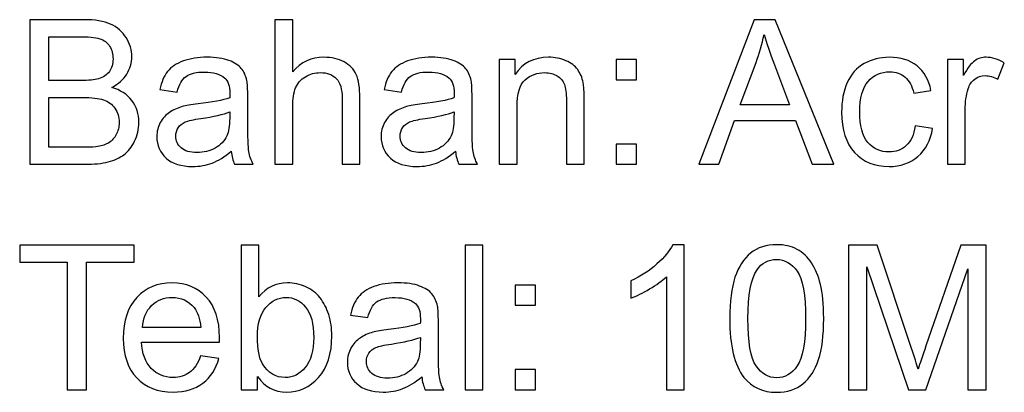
# Model space of a CAD drawing. Header units: millimetres. Extents: x -187 to 724, y -405 to 473.
# Tile 1 of 2: x 308 to 519, y 114 to 193. Entities that reach past the tile are written whole.
import ezdxf

# ---------------------------------------------------------------- set-up
doc = ezdxf.new("R2010")
doc.units = ezdxf.units.MM
doc.header["$MEASUREMENT"] = 0
doc.layers.add('Layer 1', color=7, linetype='Continuous')

msp = doc.modelspace()

# ---------------------------------------------------------------- linework, layer by layer
at = {"layer": 'Layer 1', "color": 250}
for points, knots in [([(310.2287, 162.3615), (310.2287, 162.3615), (310.2287, 193.2527), (310.2287, 193.2527), (310.2287, 193.2527), (321.8201, 193.2527), (321.8201, 193.2527), (324.1786, 193.2527), (326.0698, 192.9435), (327.5007, 192.3179), (328.9245, 191.6923), (330.0391, 190.7287), (330.8444, 189.4272), (331.657, 188.1329), (332.0596, 186.7739), (332.0596, 185.3501), (332.0596, 184.0342), (331.7001, 182.7902), (330.9882, 181.6253), (330.2763, 180.4605), (329.1977, 179.5185), (327.7524, 178.7994), (329.622, 178.2529), (331.0601, 177.3181), (332.0596, 175.995), (333.0663, 174.6791), (333.5697, 173.1188), (333.5697, 171.3211), (333.5697, 169.8686), (333.2605, 168.5239), (332.6493, 167.2799), (332.0381, 166.0359), (331.283, 165.0796), (330.3842, 164.4037), (329.4854, 163.7349), (328.3564, 163.2244), (327.0046, 162.8792), (325.6455, 162.5341), (323.9845, 162.3615), (322.0142, 162.3615), (322.0142, 162.3615), (310.2287, 162.3615), (310.2287, 162.3615)], [0, 0, 0, 0, 0.07142857, 0.07142857, 0.07142857, 0.14285714, 0.14285714, 0.14285714, 0.21428571, 0.21428571, 0.21428571, 0.28571429, 0.28571429, 0.28571429, 0.35714286, 0.35714286, 0.35714286, 0.42857143, 0.42857143, 0.42857143, 0.5, 0.5, 0.5, 0.57142857, 0.57142857, 0.57142857, 0.64285714, 0.64285714, 0.64285714, 0.71428571, 0.71428571, 0.71428571, 0.78571429, 0.78571429, 0.78571429, 0.85714286, 0.85714286, 0.85714286, 0.92857143, 0.92857143, 0.92857143, 1, 1, 1, 1]), ([(362.6991, 162.3615), (362.6991, 162.3615), (362.6991, 193.2527), (362.6991, 193.2527), (362.6991, 193.2527), (366.4958, 193.2527), (366.4958, 193.2527), (366.4958, 193.2527), (366.4958, 182.1359), (366.4958, 182.1359), (368.2575, 184.1996), (370.4794, 185.2279), (373.1687, 185.2279), (374.8154, 185.2279), (376.2464, 184.9043), (377.4688, 184.2499), (378.684, 183.5956), (379.5541, 182.6968), (380.079, 181.5462), (380.6039, 180.3957), (380.8628, 178.7203), (380.8628, 176.5343), (380.8628, 176.5343), (380.8628, 162.3615), (380.8628, 162.3615), (380.8628, 162.3615), (377.0661, 162.3615), (377.0661, 162.3615), (377.0661, 162.3615), (377.0661, 176.52), (377.0661, 176.52), (377.0661, 178.4111), (376.6562, 179.7917), (375.8437, 180.6546), (375.0239, 181.5175), (373.8734, 181.9489), (372.3778, 181.9489), (371.2632, 181.9489), (370.2134, 181.6613), (369.2283, 181.0788), (368.2431, 180.4964), (367.5456, 179.7054), (367.1214, 178.7059), (366.7043, 177.7136), (366.4958, 176.3402), (366.4958, 174.5857), (366.4958, 174.5857), (366.4958, 162.3615), (366.4958, 162.3615), (366.4958, 162.3615), (362.6991, 162.3615), (362.6991, 162.3615)], [0, 0, 0, 0, 0.05882353, 0.05882353, 0.05882353, 0.11764706, 0.11764706, 0.11764706, 0.17647059, 0.17647059, 0.17647059, 0.23529412, 0.23529412, 0.23529412, 0.29411765, 0.29411765, 0.29411765, 0.35294118, 0.35294118, 0.35294118, 0.41176471, 0.41176471, 0.41176471, 0.47058824, 0.47058824, 0.47058824, 0.52941176, 0.52941176, 0.52941176, 0.58823529, 0.58823529, 0.58823529, 0.64705882, 0.64705882, 0.64705882, 0.70588235, 0.70588235, 0.70588235, 0.76470588, 0.76470588, 0.76470588, 0.82352941, 0.82352941, 0.82352941, 0.88235294, 0.88235294, 0.88235294, 0.94117647, 0.94117647, 0.94117647, 1, 1, 1, 1]), ([(453.3665, 162.3615), (453.3665, 162.3615), (465.2167, 193.2527), (465.2167, 193.2527), (465.2167, 193.2527), (469.7109, 193.2527), (469.7109, 193.2527), (469.7109, 193.2527), (482.2874, 162.3615), (482.2874, 162.3615), (482.2874, 162.3615), (477.635, 162.3615), (477.635, 162.3615), (477.635, 162.3615), (474.0613, 171.7238), (474.0613, 171.7238), (474.0613, 171.7238), (461.0533, 171.7238), (461.0533, 171.7238), (461.0533, 171.7238), (457.7025, 162.3615), (457.7025, 162.3615), (457.7025, 162.3615), (453.3665, 162.3615), (453.3665, 162.3615)], [0, 0, 0, 0, 0.125, 0.125, 0.125, 0.25, 0.25, 0.25, 0.375, 0.375, 0.375, 0.5, 0.5, 0.5, 0.625, 0.625, 0.625, 0.75, 0.75, 0.75, 0.875, 0.875, 0.875, 1, 1, 1, 1]), ([(314.3274, 180.2663), (314.3274, 180.2663), (321.0076, 180.2663), (321.0076, 180.2663), (322.8196, 180.2663), (324.1211, 180.3885), (324.9049, 180.6258), (325.9476, 180.935), (326.7313, 181.4528), (327.2563, 182.1718), (327.7812, 182.8909), (328.0472, 183.7897), (328.0472, 184.8755), (328.0472, 185.9038), (327.8027, 186.8098), (327.3066, 187.5864), (326.8176, 188.3702), (326.1129, 188.9095), (325.1997, 189.1971), (324.2865, 189.4848), (322.7189, 189.6286), (320.5042, 189.6286), (320.5042, 189.6286), (314.3274, 189.6286), (314.3274, 189.6286), (314.3274, 189.6286), (314.3274, 180.2663), (314.3274, 180.2663)], [0, 0, 0, 0, 0.11111111, 0.11111111, 0.11111111, 0.22222222, 0.22222222, 0.22222222, 0.33333333, 0.33333333, 0.33333333, 0.44444444, 0.44444444, 0.44444444, 0.55555556, 0.55555556, 0.55555556, 0.66666667, 0.66666667, 0.66666667, 0.77777778, 0.77777778, 0.77777778, 0.88888889, 0.88888889, 0.88888889, 1, 1, 1, 1]), ([(462.2542, 175.0459), (462.2542, 175.0459), (472.7813, 175.0459), (472.7813, 175.0459), (472.7813, 175.0459), (469.5599, 183.61), (469.5599, 183.61), (468.5892, 186.213), (467.8557, 188.363), (467.3452, 190.06), (466.9209, 188.0466), (466.3529, 186.0692), (465.641, 184.1133), (465.641, 184.1133), (462.2542, 175.0459), (462.2542, 175.0459)], [0, 0, 0, 0, 0.2, 0.2, 0.2, 0.4, 0.4, 0.4, 0.6, 0.6, 0.6, 0.8, 0.8, 0.8, 1, 1, 1, 1]), ([(353.3297, 165.1659), (351.9203, 163.965), (350.5612, 163.1237), (349.2597, 162.6276), (347.9582, 162.1314), (346.5632, 161.8869), (345.0676, 161.8869), (342.6084, 161.8869), (340.7172, 162.4837), (339.3941, 163.6846), (338.071, 164.8782), (337.4095, 166.4099), (337.4095, 168.2722), (337.4095, 169.3652), (337.6612, 170.3647), (338.1573, 171.2708), (338.6607, 172.1768), (339.315, 172.8959), (340.1204, 173.4423), (340.9329, 173.9888), (341.8389, 174.4059), (342.8528, 174.6863), (343.6007, 174.8805), (344.7296, 175.0674), (346.2325, 175.2544), (349.2957, 175.6139), (351.5608, 176.0526), (353.0061, 176.5559), (353.0205, 177.0736), (353.0277, 177.4044), (353.0277, 177.541), (353.0277, 179.0798), (352.6681, 180.1656), (351.949, 180.7984), (350.9783, 181.6541), (349.533, 182.0784), (347.6203, 182.0784), (345.8298, 182.0784), (344.5067, 181.762), (343.6582, 181.1364), (342.8025, 180.5108), (342.1769, 179.4034), (341.767, 177.8071), (341.767, 177.8071), (338.0566, 178.3248), (338.0566, 178.3248), (338.3946, 179.914), (338.9483, 181.2011), (339.7249, 182.179), (340.5015, 183.157), (341.6232, 183.9048), (343.0901, 184.4369), (344.5498, 184.9618), (346.254, 185.2279), (348.1811, 185.2279), (350.0939, 185.2279), (351.6542, 185.005), (352.8551, 184.5519), (354.0487, 184.0989), (354.9332, 183.5381), (355.4941, 182.8549), (356.0549, 182.1718), (356.4504, 181.309), (356.6805, 180.2663), (356.8028, 179.6191), (356.8675, 178.4542), (356.8675, 176.7788), (356.8675, 176.7788), (356.8675, 171.7453), (356.8675, 171.7453), (356.8675, 168.2291), (356.9466, 166.0072), (357.1048, 165.0652), (357.2558, 164.1232), (357.5722, 163.2244), (358.0324, 162.3615), (358.0324, 162.3615), (354.0631, 162.3615), (354.0631, 162.3615), (353.682, 163.1597), (353.4375, 164.0945), (353.3297, 165.1659)], [0, 0, 0, 0, 0.03703704, 0.03703704, 0.03703704, 0.07407407, 0.07407407, 0.07407407, 0.11111111, 0.11111111, 0.11111111, 0.14814815, 0.14814815, 0.14814815, 0.18518519, 0.18518519, 0.18518519, 0.22222222, 0.22222222, 0.22222222, 0.25925926, 0.25925926, 0.25925926, 0.2962963, 0.2962963, 0.2962963, 0.33333333, 0.33333333, 0.33333333, 0.37037037, 0.37037037, 0.37037037, 0.40740741, 0.40740741, 0.40740741, 0.44444444, 0.44444444, 0.44444444, 0.48148148, 0.48148148, 0.48148148, 0.51851852, 0.51851852, 0.51851852, 0.55555556, 0.55555556, 0.55555556, 0.59259259, 0.59259259, 0.59259259, 0.62962963, 0.62962963, 0.62962963, 0.66666667, 0.66666667, 0.66666667, 0.7037037, 0.7037037, 0.7037037, 0.74074074, 0.74074074, 0.74074074, 0.77777778, 0.77777778, 0.77777778, 0.81481481, 0.81481481, 0.81481481, 0.85185185, 0.85185185, 0.85185185, 0.88888889, 0.88888889, 0.88888889, 0.92592593, 0.92592593, 0.92592593, 0.96296296, 0.96296296, 0.96296296, 1, 1, 1, 1]), ([(401.3203, 165.1659), (399.9109, 163.965), (398.5518, 163.1237), (397.2503, 162.6276), (395.9488, 162.1314), (394.5538, 161.8869), (393.0582, 161.8869), (390.599, 161.8869), (388.7078, 162.4837), (387.3847, 163.6846), (386.0616, 164.8782), (385.4001, 166.4099), (385.4001, 168.2722), (385.4001, 169.3652), (385.6518, 170.3647), (386.1479, 171.2708), (386.6513, 172.1768), (387.3056, 172.8959), (388.111, 173.4423), (388.9235, 173.9888), (389.8295, 174.4059), (390.8434, 174.6863), (391.5913, 174.8805), (392.7202, 175.0674), (394.2231, 175.2544), (397.2863, 175.6139), (399.5514, 176.0526), (400.9967, 176.5559), (401.0111, 177.0736), (401.0183, 177.4044), (401.0183, 177.541), (401.0183, 179.0798), (400.6587, 180.1656), (399.9396, 180.7984), (398.9689, 181.6541), (397.5236, 182.0784), (395.6109, 182.0784), (393.8204, 182.0784), (392.4973, 181.762), (391.6488, 181.1364), (390.7931, 180.5108), (390.1675, 179.4034), (389.7576, 177.8071), (389.7576, 177.8071), (386.0472, 178.3248), (386.0472, 178.3248), (386.3852, 179.914), (386.9389, 181.2011), (387.7155, 182.179), (388.4921, 183.157), (389.6138, 183.9048), (391.0807, 184.4369), (392.5404, 184.9618), (394.2446, 185.2279), (396.1717, 185.2279), (398.0845, 185.2279), (399.6448, 185.005), (400.8457, 184.5519), (402.0393, 184.0989), (402.9238, 183.5381), (403.4847, 182.8549), (404.0455, 182.1718), (404.441, 181.309), (404.6711, 180.2663), (404.7934, 179.6191), (404.8581, 178.4542), (404.8581, 176.7788), (404.8581, 176.7788), (404.8581, 171.7453), (404.8581, 171.7453), (404.8581, 168.2291), (404.9372, 166.0072), (405.0954, 165.0652), (405.2464, 164.1232), (405.5628, 163.2244), (406.023, 162.3615), (406.023, 162.3615), (402.0537, 162.3615), (402.0537, 162.3615), (401.6726, 163.1597), (401.4281, 164.0945), (401.3203, 165.1659)], [0, 0, 0, 0, 0.03703704, 0.03703704, 0.03703704, 0.07407407, 0.07407407, 0.07407407, 0.11111111, 0.11111111, 0.11111111, 0.14814815, 0.14814815, 0.14814815, 0.18518519, 0.18518519, 0.18518519, 0.22222222, 0.22222222, 0.22222222, 0.25925926, 0.25925926, 0.25925926, 0.2962963, 0.2962963, 0.2962963, 0.33333333, 0.33333333, 0.33333333, 0.37037037, 0.37037037, 0.37037037, 0.40740741, 0.40740741, 0.40740741, 0.44444444, 0.44444444, 0.44444444, 0.48148148, 0.48148148, 0.48148148, 0.51851852, 0.51851852, 0.51851852, 0.55555556, 0.55555556, 0.55555556, 0.59259259, 0.59259259, 0.59259259, 0.62962963, 0.62962963, 0.62962963, 0.66666667, 0.66666667, 0.66666667, 0.7037037, 0.7037037, 0.7037037, 0.74074074, 0.74074074, 0.74074074, 0.77777778, 0.77777778, 0.77777778, 0.81481481, 0.81481481, 0.81481481, 0.85185185, 0.85185185, 0.85185185, 0.88888889, 0.88888889, 0.88888889, 0.92592593, 0.92592593, 0.92592593, 0.96296296, 0.96296296, 0.96296296, 1, 1, 1, 1]), ([(410.6897, 162.3615), (410.6897, 162.3615), (410.6897, 184.7533), (410.6897, 184.7533), (410.6897, 184.7533), (414.0981, 184.7533), (414.0981, 184.7533), (414.0981, 184.7533), (414.0981, 181.575), (414.0981, 181.575), (415.7376, 184.0126), (418.1105, 185.2279), (421.2097, 185.2279), (422.5615, 185.2279), (423.7983, 184.9834), (424.9273, 184.5016), (426.0562, 184.0198), (426.9047, 183.3799), (427.4656, 182.5961), (428.0264, 181.8123), (428.4219, 180.8775), (428.6448, 179.7989), (428.7815, 179.0942), (428.8534, 177.8646), (428.8534, 176.1101), (428.8534, 176.1101), (428.8534, 162.3615), (428.8534, 162.3615), (428.8534, 162.3615), (425.0567, 162.3615), (425.0567, 162.3615), (425.0567, 162.3615), (425.0567, 175.9663), (425.0567, 175.9663), (425.0567, 177.5123), (424.9129, 178.67), (424.6181, 179.4322), (424.3232, 180.1944), (423.7983, 180.8056), (423.0505, 181.2658), (422.3027, 181.7188), (421.4182, 181.9489), (420.4115, 181.9489), (418.8008, 181.9489), (417.413, 181.4384), (416.2409, 180.4101), (415.0688, 179.389), (414.4864, 177.4404), (414.4864, 174.5785), (414.4864, 174.5785), (414.4864, 162.3615), (414.4864, 162.3615), (414.4864, 162.3615), (410.6897, 162.3615), (410.6897, 162.3615)], [0, 0, 0, 0, 0.05555556, 0.05555556, 0.05555556, 0.11111111, 0.11111111, 0.11111111, 0.16666667, 0.16666667, 0.16666667, 0.22222222, 0.22222222, 0.22222222, 0.27777778, 0.27777778, 0.27777778, 0.33333333, 0.33333333, 0.33333333, 0.38888889, 0.38888889, 0.38888889, 0.44444444, 0.44444444, 0.44444444, 0.5, 0.5, 0.5, 0.55555556, 0.55555556, 0.55555556, 0.61111111, 0.61111111, 0.61111111, 0.66666667, 0.66666667, 0.66666667, 0.72222222, 0.72222222, 0.72222222, 0.77777778, 0.77777778, 0.77777778, 0.83333333, 0.83333333, 0.83333333, 0.88888889, 0.88888889, 0.88888889, 0.94444444, 0.94444444, 0.94444444, 1, 1, 1, 1]), ([(435.7205, 180.4389), (435.7205, 180.4389), (435.7205, 184.7533), (435.7205, 184.7533), (435.7205, 184.7533), (440.0349, 184.7533), (440.0349, 184.7533), (440.0349, 184.7533), (440.0349, 180.4389), (440.0349, 180.4389), (440.0349, 180.4389), (435.7205, 180.4389), (435.7205, 180.4389)], [0, 0, 0, 0, 0.25, 0.25, 0.25, 0.5, 0.5, 0.5, 0.75, 0.75, 0.75, 1, 1, 1, 1]), ([(499.6817, 170.5589), (499.6817, 170.5589), (503.3921, 170.0411), (503.3921, 170.0411), (502.9822, 167.4885), (501.9467, 165.4966), (500.2713, 164.0513), (498.5959, 162.606), (496.5321, 161.8869), (494.0945, 161.8869), (491.0385, 161.8869), (488.5792, 162.8864), (486.724, 164.8854), (484.8617, 166.8844), (483.9341, 169.7463), (483.9341, 173.4711), (483.9341, 175.8872), (484.3367, 177.994), (485.1349, 179.8061), (485.9331, 181.611), (487.1483, 182.97), (488.7878, 183.8688), (490.4201, 184.7749), (492.1962, 185.2279), (494.1233, 185.2279), (496.5465, 185.2279), (498.5383, 184.6167), (500.0771, 183.3871), (501.6231, 182.1575), (502.6155, 180.4101), (503.0469, 178.1522), (503.0469, 178.1522), (499.3797, 177.5914), (499.3797, 177.5914), (499.0273, 179.0942), (498.4089, 180.2232), (497.5101, 180.9854), (496.6184, 181.7404), (495.5398, 182.1215), (494.2743, 182.1215), (492.3615, 182.1215), (490.8084, 181.4384), (489.6075, 180.0722), (488.4139, 178.6987), (487.817, 176.5415), (487.817, 173.579), (487.817, 170.5733), (488.3923, 168.3945), (489.5428, 167.0354), (490.7005, 165.6764), (492.2033, 164.9933), (494.0514, 164.9933), (495.547, 164.9933), (496.791, 165.4463), (497.7833, 166.3595), (498.7828, 167.2655), (499.4156, 168.6677), (499.6817, 170.5589)], [0, 0, 0, 0, 0.05263158, 0.05263158, 0.05263158, 0.10526316, 0.10526316, 0.10526316, 0.15789474, 0.15789474, 0.15789474, 0.21052632, 0.21052632, 0.21052632, 0.26315789, 0.26315789, 0.26315789, 0.31578947, 0.31578947, 0.31578947, 0.36842105, 0.36842105, 0.36842105, 0.42105263, 0.42105263, 0.42105263, 0.47368421, 0.47368421, 0.47368421, 0.52631579, 0.52631579, 0.52631579, 0.57894737, 0.57894737, 0.57894737, 0.63157895, 0.63157895, 0.63157895, 0.68421053, 0.68421053, 0.68421053, 0.73684211, 0.73684211, 0.73684211, 0.78947368, 0.78947368, 0.78947368, 0.84210526, 0.84210526, 0.84210526, 0.89473684, 0.89473684, 0.89473684, 0.94736842, 0.94736842, 0.94736842, 1, 1, 1, 1]), ([(506.5848, 162.3615), (506.5848, 162.3615), (506.5848, 184.7533), (506.5848, 184.7533), (506.5848, 184.7533), (509.9932, 184.7533), (509.9932, 184.7533), (509.9932, 184.7533), (509.9932, 181.3233), (509.9932, 181.3233), (510.8632, 182.9125), (511.6686, 183.9623), (512.4092, 184.4657), (513.1499, 184.9762), (513.9624, 185.2279), (514.8469, 185.2279), (516.1268, 185.2279), (517.4283, 184.8252), (518.7514, 184.027), (518.7514, 184.027), (517.3996, 180.5252), (517.3996, 180.5252), (516.4791, 181.0429), (515.5587, 181.3018), (514.6383, 181.3018), (513.8114, 181.3018), (513.0708, 181.0501), (512.4164, 180.5539), (511.7621, 180.0578), (511.2947, 179.3675), (511.0142, 178.483), (510.59, 177.1384), (510.3814, 175.6643), (510.3814, 174.0607), (510.3814, 174.0607), (510.3814, 162.3615), (510.3814, 162.3615), (510.3814, 162.3615), (506.5848, 162.3615), (506.5848, 162.3615)], [0, 0, 0, 0, 0.07692308, 0.07692308, 0.07692308, 0.15384615, 0.15384615, 0.15384615, 0.23076923, 0.23076923, 0.23076923, 0.30769231, 0.30769231, 0.30769231, 0.38461538, 0.38461538, 0.38461538, 0.46153846, 0.46153846, 0.46153846, 0.53846154, 0.53846154, 0.53846154, 0.61538462, 0.61538462, 0.61538462, 0.69230769, 0.69230769, 0.69230769, 0.76923077, 0.76923077, 0.76923077, 0.84615385, 0.84615385, 0.84615385, 0.92307692, 0.92307692, 0.92307692, 1, 1, 1, 1]), ([(314.3274, 165.9856), (314.3274, 165.9856), (322.0214, 165.9856), (322.0214, 165.9856), (323.3445, 165.9856), (324.2721, 166.0359), (324.8114, 166.1366), (325.7462, 166.302), (326.5372, 166.5824), (327.17, 166.9779), (327.8027, 167.3734), (328.3205, 167.9487), (328.7303, 168.7037), (329.1402, 169.4587), (329.3416, 170.3288), (329.3416, 171.3139), (329.3416, 172.4716), (329.0467, 173.4711), (328.4499, 174.3268), (327.8603, 175.1825), (327.0405, 175.7793), (325.9907, 176.1245), (324.948, 176.4696), (323.438, 176.6422), (321.4749, 176.6422), (321.4749, 176.6422), (314.3274, 176.6422), (314.3274, 176.6422), (314.3274, 176.6422), (314.3274, 165.9856), (314.3274, 165.9856)], [0, 0, 0, 0, 0.1, 0.1, 0.1, 0.2, 0.2, 0.2, 0.3, 0.3, 0.3, 0.4, 0.4, 0.4, 0.5, 0.5, 0.5, 0.6, 0.6, 0.6, 0.7, 0.7, 0.7, 0.8, 0.8, 0.8, 0.9, 0.9, 0.9, 1, 1, 1, 1]), ([(353.0277, 173.579), (351.647, 173.0181), (349.5761, 172.5435), (346.8149, 172.1552), (345.2473, 171.9323), (344.14, 171.6806), (343.4928, 171.4002), (342.8456, 171.1198), (342.3495, 170.7099), (341.9971, 170.1778), (341.6448, 169.6385), (341.465, 169.0416), (341.465, 168.3801), (341.465, 167.3806), (341.8461, 166.5393), (342.6155, 165.8706), (343.3849, 165.2018), (344.5067, 164.8639), (345.9808, 164.8639), (347.4405, 164.8639), (348.742, 165.1802), (349.8853, 165.8202), (351.0215, 166.453), (351.8628, 167.3231), (352.3949, 168.4232), (352.8047, 169.2789), (353.0061, 170.5373), (353.0061, 172.1984), (353.0061, 172.1984), (353.0277, 173.579), (353.0277, 173.579)], [0, 0, 0, 0, 0.1, 0.1, 0.1, 0.2, 0.2, 0.2, 0.3, 0.3, 0.3, 0.4, 0.4, 0.4, 0.5, 0.5, 0.5, 0.6, 0.6, 0.6, 0.7, 0.7, 0.7, 0.8, 0.8, 0.8, 0.9, 0.9, 0.9, 1, 1, 1, 1]), ([(401.0183, 173.579), (399.6376, 173.0181), (397.5667, 172.5435), (394.8055, 172.1552), (393.2379, 171.9323), (392.1306, 171.6806), (391.4834, 171.4002), (390.8362, 171.1198), (390.3401, 170.7099), (389.9877, 170.1778), (389.6354, 169.6385), (389.4556, 169.0416), (389.4556, 168.3801), (389.4556, 167.3806), (389.8367, 166.5393), (390.6061, 165.8706), (391.3755, 165.2018), (392.4973, 164.8639), (393.9714, 164.8639), (395.4311, 164.8639), (396.7326, 165.1802), (397.8759, 165.8202), (399.0121, 166.453), (399.8534, 167.3231), (400.3855, 168.4232), (400.7953, 169.2789), (400.9967, 170.5373), (400.9967, 172.1984), (400.9967, 172.1984), (401.0183, 173.579), (401.0183, 173.579)], [0, 0, 0, 0, 0.1, 0.1, 0.1, 0.2, 0.2, 0.2, 0.3, 0.3, 0.3, 0.4, 0.4, 0.4, 0.5, 0.5, 0.5, 0.6, 0.6, 0.6, 0.7, 0.7, 0.7, 0.8, 0.8, 0.8, 0.9, 0.9, 0.9, 1, 1, 1, 1]), ([(435.7205, 162.3615), (435.7205, 162.3615), (435.7205, 166.6759), (435.7205, 166.6759), (435.7205, 166.6759), (440.0349, 166.6759), (440.0349, 166.6759), (440.0349, 166.6759), (440.0349, 162.3615), (440.0349, 162.3615), (440.0349, 162.3615), (435.7205, 162.3615), (435.7205, 162.3615)], [0, 0, 0, 0, 0.25, 0.25, 0.25, 0.5, 0.5, 0.5, 0.75, 0.75, 0.75, 1, 1, 1, 1]), ([(318.2535, 114.1623), (318.2535, 114.1623), (318.2535, 141.4294), (318.2535, 141.4294), (318.2535, 141.4294), (308.0715, 141.4294), (308.0715, 141.4294), (308.0715, 141.4294), (308.0715, 145.0535), (308.0715, 145.0535), (308.0715, 145.0535), (332.5342, 145.0535), (332.5342, 145.0535), (332.5342, 145.0535), (332.5342, 141.4294), (332.5342, 141.4294), (332.5342, 141.4294), (322.3522, 141.4294), (322.3522, 141.4294), (322.3522, 141.4294), (322.3522, 114.1623), (322.3522, 114.1623), (322.3522, 114.1623), (318.2535, 114.1623), (318.2535, 114.1623)], [0, 0, 0, 0, 0.125, 0.125, 0.125, 0.25, 0.25, 0.25, 0.375, 0.375, 0.375, 0.5, 0.5, 0.5, 0.625, 0.625, 0.625, 0.75, 0.75, 0.75, 0.875, 0.875, 0.875, 1, 1, 1, 1]), ([(358.9888, 114.1623), (358.9888, 114.1623), (355.451, 114.1623), (355.451, 114.1623), (355.451, 114.1623), (355.451, 145.0535), (355.451, 145.0535), (355.451, 145.0535), (359.2476, 145.0535), (359.2476, 145.0535), (359.2476, 145.0535), (359.2476, 134.0302), (359.2476, 134.0302), (360.8512, 136.0292), (362.8933, 137.0287), (365.3813, 137.0287), (366.7547, 137.0287), (368.0634, 136.7554), (369.293, 136.2017), (370.5226, 135.6481), (371.5293, 134.8643), (372.3275, 133.8648), (373.1185, 132.8581), (373.7441, 131.65), (374.1899, 130.2335), (374.6429, 128.8241), (374.8658, 127.3069), (374.8658, 125.6962), (374.8658, 121.8707), (373.9166, 118.9082), (372.0255, 116.8229), (370.1272, 114.7304), (367.8549, 113.6877), (365.2015, 113.6877), (362.5626, 113.6877), (360.4916, 114.7879), (358.9888, 116.981), (358.9888, 116.981), (358.9888, 114.1623), (358.9888, 114.1623)], [0, 0, 0, 0, 0.07692308, 0.07692308, 0.07692308, 0.15384615, 0.15384615, 0.15384615, 0.23076923, 0.23076923, 0.23076923, 0.30769231, 0.30769231, 0.30769231, 0.38461538, 0.38461538, 0.38461538, 0.46153846, 0.46153846, 0.46153846, 0.53846154, 0.53846154, 0.53846154, 0.61538462, 0.61538462, 0.61538462, 0.69230769, 0.69230769, 0.69230769, 0.76923077, 0.76923077, 0.76923077, 0.84615385, 0.84615385, 0.84615385, 0.92307692, 0.92307692, 0.92307692, 1, 1, 1, 1]), ([(403.3984, 114.1623), (403.3984, 114.1623), (403.3984, 145.0535), (403.3984, 145.0535), (403.3984, 145.0535), (407.1951, 145.0535), (407.1951, 145.0535), (407.1951, 145.0535), (407.1951, 114.1623), (407.1951, 114.1623), (407.1951, 114.1623), (403.3984, 114.1623), (403.3984, 114.1623)], [0, 0, 0, 0, 0.25, 0.25, 0.25, 0.5, 0.5, 0.5, 0.75, 0.75, 0.75, 1, 1, 1, 1]), ([(450.2458, 114.1623), (450.2458, 114.1623), (446.4491, 114.1623), (446.4491, 114.1623), (446.4491, 114.1623), (446.4491, 138.3374), (446.4491, 138.3374), (445.5359, 137.4601), (444.3351, 136.59), (442.8538, 135.72), (441.3725, 134.8499), (440.035, 134.1955), (438.8558, 133.7641), (438.8558, 133.7641), (438.8558, 137.4314), (438.8558, 137.4314), (440.977, 138.4237), (442.8322, 139.6317), (444.4214, 141.0555), (446.0105, 142.472), (447.1394, 143.8454), (447.801, 145.1829), (447.801, 145.1829), (450.2458, 145.1829), (450.2458, 145.1829), (450.2458, 145.1829), (450.2458, 114.1623), (450.2458, 114.1623)], [0, 0, 0, 0, 0.11111111, 0.11111111, 0.11111111, 0.22222222, 0.22222222, 0.22222222, 0.33333333, 0.33333333, 0.33333333, 0.44444444, 0.44444444, 0.44444444, 0.55555556, 0.55555556, 0.55555556, 0.66666667, 0.66666667, 0.66666667, 0.77777778, 0.77777778, 0.77777778, 0.88888889, 0.88888889, 0.88888889, 1, 1, 1, 1]), ([(460.0036, 129.4065), (460.0036, 133.0522), (460.3775, 136.0004), (461.1253, 138.2295), (461.8803, 140.4658), (462.9949, 142.1844), (464.4762, 143.3852), (465.9502, 144.5861), (467.8126, 145.1829), (470.0561, 145.1829), (471.71, 145.1829), (473.1625, 144.8521), (474.4209, 144.1834), (475.6721, 143.5147), (476.7075, 142.5511), (477.5129, 141.2927), (478.3182, 140.0416), (478.951, 138.51), (479.4112, 136.7051), (479.8786, 134.9002), (480.1087, 132.4626), (480.1087, 129.4065), (480.1087, 125.7824), (479.7348, 122.8486), (478.9941, 120.6195), (478.2535, 118.3832), (477.139, 116.6647), (475.6577, 115.4566), (474.1836, 114.2486), (472.314, 113.6446), (470.0561, 113.6446), (467.0864, 113.6446), (464.7494, 114.7016), (463.0524, 116.8229), (461.0174, 119.4115), (460.0036, 123.6037), (460.0036, 129.4065)], [0, 0, 0, 0, 0.08333333, 0.08333333, 0.08333333, 0.16666667, 0.16666667, 0.16666667, 0.25, 0.25, 0.25, 0.33333333, 0.33333333, 0.33333333, 0.41666667, 0.41666667, 0.41666667, 0.5, 0.5, 0.5, 0.58333333, 0.58333333, 0.58333333, 0.66666667, 0.66666667, 0.66666667, 0.75, 0.75, 0.75, 0.83333333, 0.83333333, 0.83333333, 0.91666667, 0.91666667, 0.91666667, 1, 1, 1, 1]), ([(485.4226, 114.1623), (485.4226, 114.1623), (485.4226, 145.0535), (485.4226, 145.0535), (485.4226, 145.0535), (491.5491, 145.0535), (491.5491, 145.0535), (491.5491, 145.0535), (498.8548, 123.1866), (498.8548, 123.1866), (499.5307, 121.1516), (500.0197, 119.6272), (500.3289, 118.6133), (500.6812, 119.7351), (501.2349, 121.3889), (501.9828, 123.5677), (501.9828, 123.5677), (509.4179, 145.0535), (509.4179, 145.0535), (509.4179, 145.0535), (514.89, 145.0535), (514.89, 145.0535), (514.89, 145.0535), (514.89, 114.1623), (514.89, 114.1623), (514.89, 114.1623), (510.9639, 114.1623), (510.9639, 114.1623), (510.9639, 114.1623), (510.9639, 140.0056), (510.9639, 140.0056), (510.9639, 140.0056), (501.9468, 114.1623), (501.9468, 114.1623), (501.9468, 114.1623), (498.2652, 114.1623), (498.2652, 114.1623), (498.2652, 114.1623), (489.3487, 140.4802), (489.3487, 140.4802), (489.3487, 140.4802), (489.3487, 114.1623), (489.3487, 114.1623), (489.3487, 114.1623), (485.4226, 114.1623), (485.4226, 114.1623)], [0, 0, 0, 0, 0.06666667, 0.06666667, 0.06666667, 0.13333333, 0.13333333, 0.13333333, 0.2, 0.2, 0.2, 0.26666667, 0.26666667, 0.26666667, 0.33333333, 0.33333333, 0.33333333, 0.4, 0.4, 0.4, 0.46666667, 0.46666667, 0.46666667, 0.53333333, 0.53333333, 0.53333333, 0.6, 0.6, 0.6, 0.66666667, 0.66666667, 0.66666667, 0.73333333, 0.73333333, 0.73333333, 0.8, 0.8, 0.8, 0.86666667, 0.86666667, 0.86666667, 0.93333333, 0.93333333, 0.93333333, 1, 1, 1, 1]), ([(463.8865, 129.3922), (463.8865, 124.3084), (464.4762, 120.9287), (465.6626, 119.2605), (466.8491, 117.5851), (468.316, 116.7509), (470.0561, 116.7509), (471.7963, 116.7509), (473.2632, 117.5923), (474.4496, 119.2677), (475.6361, 120.9503), (476.2257, 124.3227), (476.2257, 129.3922), (476.2257, 134.476), (475.6361, 137.8556), (474.4496, 139.5238), (473.2704, 141.1993), (471.7891, 142.0334), (470.013, 142.0334), (468.2728, 142.0334), (466.8778, 141.2927), (465.8352, 139.8187), (464.5337, 137.9419), (463.8865, 134.4616), (463.8865, 129.3922)], [0, 0, 0, 0, 0.125, 0.125, 0.125, 0.25, 0.25, 0.25, 0.375, 0.375, 0.375, 0.5, 0.5, 0.5, 0.625, 0.625, 0.625, 0.75, 0.75, 0.75, 0.875, 0.875, 0.875, 1, 1, 1, 1]), ([(346.7718, 121.4105), (346.7718, 121.4105), (350.6979, 120.8928), (350.6979, 120.8928), (350.0867, 118.6133), (348.9434, 116.8372), (347.2752, 115.5789), (345.6069, 114.3205), (343.4785, 113.6877), (340.8827, 113.6877), (337.6181, 113.6877), (335.0294, 114.6944), (333.1167, 116.7078), (331.204, 118.714), (330.2476, 121.5399), (330.2476, 125.1712), (330.2476, 128.9248), (331.2112, 131.8442), (333.1455, 133.9151), (335.0798, 135.9932), (337.5893, 137.0287), (340.6741, 137.0287), (343.6583, 137.0287), (346.0959, 136.0148), (347.987, 133.9798), (349.8782, 131.9449), (350.8274, 129.083), (350.8274, 125.3941), (350.8274, 125.1712), (350.8202, 124.8333), (350.8058, 124.3875), (350.8058, 124.3875), (334.1306, 124.3875), (334.1306, 124.3875), (334.2744, 121.9354), (334.9647, 120.0515), (336.2159, 118.75), (337.4599, 117.4484), (339.0203, 116.7941), (340.8827, 116.7941), (342.2705, 116.7941), (343.4569, 117.1608), (344.4349, 117.8943), (345.42, 118.6277), (346.1966, 119.7998), (346.7718, 121.4105)], [0, 0, 0, 0, 0.06666667, 0.06666667, 0.06666667, 0.13333333, 0.13333333, 0.13333333, 0.2, 0.2, 0.2, 0.26666667, 0.26666667, 0.26666667, 0.33333333, 0.33333333, 0.33333333, 0.4, 0.4, 0.4, 0.46666667, 0.46666667, 0.46666667, 0.53333333, 0.53333333, 0.53333333, 0.6, 0.6, 0.6, 0.66666667, 0.66666667, 0.66666667, 0.73333333, 0.73333333, 0.73333333, 0.8, 0.8, 0.8, 0.86666667, 0.86666667, 0.86666667, 0.93333333, 0.93333333, 0.93333333, 1, 1, 1, 1]), ([(394.1153, 116.9667), (392.7059, 115.7658), (391.3468, 114.9245), (390.0453, 114.4284), (388.7438, 113.9322), (387.3488, 113.6877), (385.8532, 113.6877), (383.394, 113.6877), (381.5028, 114.2845), (380.1797, 115.4854), (378.8566, 116.679), (378.1951, 118.2107), (378.1951, 120.073), (378.1951, 121.166), (378.4468, 122.1655), (378.9429, 123.0716), (379.4463, 123.9776), (380.1006, 124.6967), (380.906, 125.2431), (381.7185, 125.7896), (382.6245, 126.2067), (383.6384, 126.4871), (384.3863, 126.6813), (385.5152, 126.8682), (387.0181, 127.0552), (390.0813, 127.4147), (392.3464, 127.8534), (393.7917, 128.3567), (393.8061, 128.8744), (393.8133, 129.2052), (393.8133, 129.3418), (393.8133, 130.8806), (393.4537, 131.9664), (392.7346, 132.5992), (391.7639, 133.4549), (390.3186, 133.8792), (388.4059, 133.8792), (386.6154, 133.8792), (385.2923, 133.5628), (384.4438, 132.9372), (383.5881, 132.3116), (382.9625, 131.2042), (382.5526, 129.6079), (382.5526, 129.6079), (378.8422, 130.1256), (378.8422, 130.1256), (379.1802, 131.7148), (379.7339, 133.0019), (380.5105, 133.9798), (381.2871, 134.9578), (382.4088, 135.7056), (383.8757, 136.2377), (385.3354, 136.7626), (387.0396, 137.0287), (388.9667, 137.0287), (390.8795, 137.0287), (392.4398, 136.8058), (393.6407, 136.3527), (394.8343, 135.8997), (395.7188, 135.3389), (396.2797, 134.6557), (396.8405, 133.9726), (397.236, 133.1098), (397.4661, 132.0671), (397.5884, 131.4199), (397.6531, 130.255), (397.6531, 128.5796), (397.6531, 128.5796), (397.6531, 123.5461), (397.6531, 123.5461), (397.6531, 120.0299), (397.7322, 117.808), (397.8904, 116.866), (398.0414, 115.924), (398.3578, 115.0252), (398.818, 114.1623), (398.818, 114.1623), (394.8487, 114.1623), (394.8487, 114.1623), (394.4676, 114.9605), (394.2231, 115.8953), (394.1153, 116.9667)], [0, 0, 0, 0, 0.03703704, 0.03703704, 0.03703704, 0.07407407, 0.07407407, 0.07407407, 0.11111111, 0.11111111, 0.11111111, 0.14814815, 0.14814815, 0.14814815, 0.18518519, 0.18518519, 0.18518519, 0.22222222, 0.22222222, 0.22222222, 0.25925926, 0.25925926, 0.25925926, 0.2962963, 0.2962963, 0.2962963, 0.33333333, 0.33333333, 0.33333333, 0.37037037, 0.37037037, 0.37037037, 0.40740741, 0.40740741, 0.40740741, 0.44444444, 0.44444444, 0.44444444, 0.48148148, 0.48148148, 0.48148148, 0.51851852, 0.51851852, 0.51851852, 0.55555556, 0.55555556, 0.55555556, 0.59259259, 0.59259259, 0.59259259, 0.62962963, 0.62962963, 0.62962963, 0.66666667, 0.66666667, 0.66666667, 0.7037037, 0.7037037, 0.7037037, 0.74074074, 0.74074074, 0.74074074, 0.77777778, 0.77777778, 0.77777778, 0.81481481, 0.81481481, 0.81481481, 0.85185185, 0.85185185, 0.85185185, 0.88888889, 0.88888889, 0.88888889, 0.92592593, 0.92592593, 0.92592593, 0.96296296, 0.96296296, 0.96296296, 1, 1, 1, 1]), ([(414.1054, 132.2397), (414.1054, 132.2397), (414.1054, 136.5541), (414.1054, 136.5541), (414.1054, 136.5541), (418.4198, 136.5541), (418.4198, 136.5541), (418.4198, 136.5541), (418.4198, 132.2397), (418.4198, 132.2397), (418.4198, 132.2397), (414.1054, 132.2397), (414.1054, 132.2397)], [0, 0, 0, 0, 0.25, 0.25, 0.25, 0.5, 0.5, 0.5, 0.75, 0.75, 0.75, 1, 1, 1, 1]), ([(334.3463, 127.4938), (334.3463, 127.4938), (346.815, 127.4938), (346.815, 127.4938), (346.6496, 129.3778), (346.1678, 130.7872), (345.384, 131.7291), (344.1832, 133.1888), (342.6156, 133.9223), (340.6957, 133.9223), (338.9555, 133.9223), (337.4958, 133.3399), (336.3094, 132.175), (335.1301, 131.0101), (334.4758, 129.4497), (334.3463, 127.4938)], [0, 0, 0, 0, 0.2, 0.2, 0.2, 0.4, 0.4, 0.4, 0.6, 0.6, 0.6, 0.8, 0.8, 0.8, 1, 1, 1, 1]), ([(358.9456, 125.5236), (358.9456, 122.8486), (359.3124, 120.9144), (360.0386, 119.7207), (361.2323, 117.772), (362.843, 116.7941), (364.878, 116.7941), (366.539, 116.7941), (367.9699, 117.5132), (369.1708, 118.9513), (370.3788, 120.3894), (370.9828, 122.5323), (370.9828, 125.3798), (370.9828, 128.2992), (370.4076, 130.4492), (369.2499, 131.837), (368.0922, 133.2248), (366.69, 133.9223), (365.0505, 133.9223), (363.3895, 133.9223), (361.9585, 133.2032), (360.7577, 131.7651), (359.5497, 130.327), (358.9456, 128.2488), (358.9456, 125.5236)], [0, 0, 0, 0, 0.125, 0.125, 0.125, 0.25, 0.25, 0.25, 0.375, 0.375, 0.375, 0.5, 0.5, 0.5, 0.625, 0.625, 0.625, 0.75, 0.75, 0.75, 0.875, 0.875, 0.875, 1, 1, 1, 1]), ([(393.8133, 125.3798), (392.4326, 124.8189), (390.3617, 124.3443), (387.6005, 123.956), (386.0329, 123.7331), (384.9256, 123.4814), (384.2784, 123.201), (383.6312, 122.9206), (383.1351, 122.5107), (382.7827, 121.9786), (382.4304, 121.4393), (382.2506, 120.8424), (382.2506, 120.1809), (382.2506, 119.1814), (382.6317, 118.3401), (383.4011, 117.6714), (384.1705, 117.0026), (385.2923, 116.6647), (386.7664, 116.6647), (388.2261, 116.6647), (389.5276, 116.981), (390.6709, 117.621), (391.8071, 118.2538), (392.6484, 119.1239), (393.1805, 120.224), (393.5903, 121.0797), (393.7917, 122.3381), (393.7917, 123.9992), (393.7917, 123.9992), (393.8133, 125.3798), (393.8133, 125.3798)], [0, 0, 0, 0, 0.1, 0.1, 0.1, 0.2, 0.2, 0.2, 0.3, 0.3, 0.3, 0.4, 0.4, 0.4, 0.5, 0.5, 0.5, 0.6, 0.6, 0.6, 0.7, 0.7, 0.7, 0.8, 0.8, 0.8, 0.9, 0.9, 0.9, 1, 1, 1, 1]), ([(414.1054, 114.1623), (414.1054, 114.1623), (414.1054, 118.4767), (414.1054, 118.4767), (414.1054, 118.4767), (418.4198, 118.4767), (418.4198, 118.4767), (418.4198, 118.4767), (418.4198, 114.1623), (418.4198, 114.1623), (418.4198, 114.1623), (414.1054, 114.1623), (414.1054, 114.1623)], [0, 0, 0, 0, 0.25, 0.25, 0.25, 0.5, 0.5, 0.5, 0.75, 0.75, 0.75, 1, 1, 1, 1])]:
    msp.add_open_spline(points, degree=3, knots=knots, dxfattribs=at)

doc.saveas('drawing.dxf')
